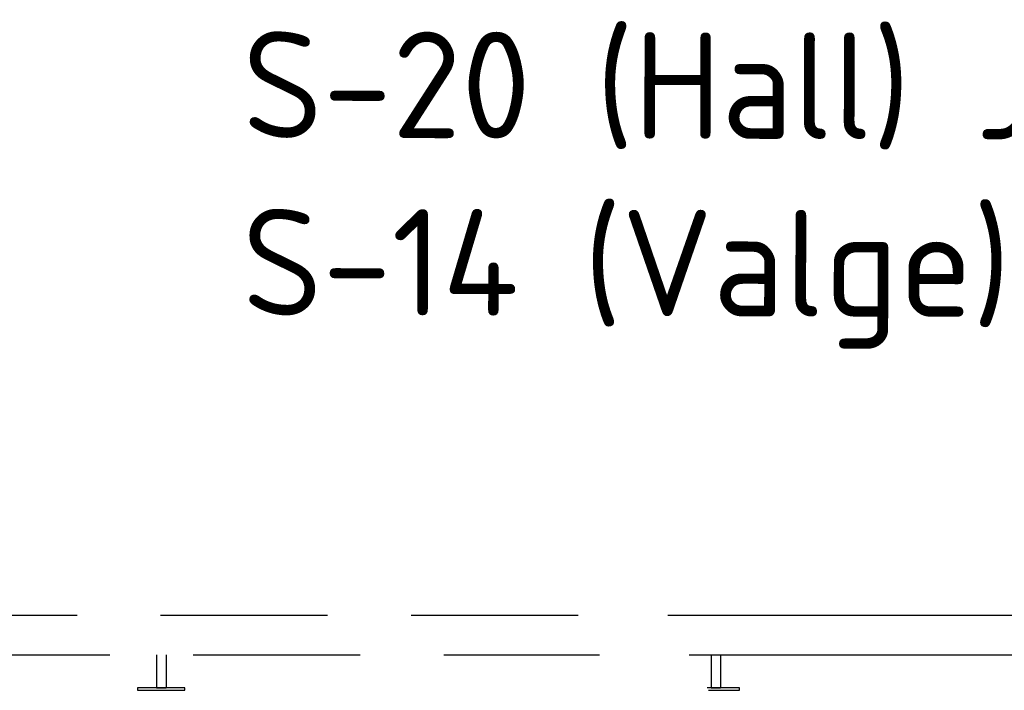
# Model space of a CAD drawing. Header units: millimetres. Extents: x 102382 to 164490, y 45733 to 103316.
# Tile 48 of 183: x 135597 to 136845, y 53890 to 54740. Entities that reach past the tile are written whole.
import ezdxf

# ---------------------------------------------------------------- set-up
doc = ezdxf.new("R2010")
doc.units = ezdxf.units.MM
doc.linetypes.add('Hidden Line', pattern=[317.5, 211.666667, -105.833333])
doc.layers.add('_SA-PIIRE', color=7, linetype='Continuous', true_color=0x000000)
doc.layers.add('_SA-SEIN_tekst', color=250, linetype='Continuous', lineweight=0, true_color=0x333333)
doc.styles.add('DIN Pro Medium-Medium', font='txt')

msp = doc.modelspace()

# ---------------------------------------------------------------- linework, layer by layer
at = {"layer": '_SA-PIIRE', "color": 9, "linetype": 'Hidden Line', "true_color": 0xbebebe}
for p, q in [((135770.8, 53935, 0), (135770.8, 53893, 0)), ((135782.8, 53935, 0), (135782.8, 53893, 0)), ((135770.8, 53893, 0), (135782.8, 53893, 0))]:
    msp.add_line(p, q, dxfattribs=at)
at = {"layer": '_SA-PIIRE'}
for p, q in [((136473.5, 53935, 0), (136473.5, 53893, 0)), ((136485.5, 53935, 0), (136485.5, 53893, 0)), ((136473.5, 53893, 0), (136485.5, 53893, 0))]:
    msp.add_line(p, q, dxfattribs=at)
at = {"layer": '_SA-PIIRE', "color": 9, "linetype": 'Hidden Line', "true_color": 0xbebebe}
msp.add_lwpolyline([(136305.1, 53985), (134229.8, 53985), (134229.8, 53935), (136332.1, 53935)], dxfattribs=at)
at = {"layer": '_SA-PIIRE'}
for points in [[(136445.7, 53935), (138060, 53935), (138060, 53985), (136418.7, 53985)], [(136470, 53890), (136509.5, 53890), (136509.5, 53893), (136468.4, 53893)]]:
    msp.add_lwpolyline(points, dxfattribs=at)
at = {"layer": '_SA-PIIRE', "color": 9, "linetype": 'Hidden Line', "true_color": 0xbebebe}
msp.add_lwpolyline([(135746.8, 53890), (135806.8, 53890), (135806.8, 53893), (135746.8, 53893)], close=True, dxfattribs=at)

# ---------------------------------------------------------------- texts
at = {"layer": '_SA-SEIN_tekst', "insert": (135879.8, 54725.5), "char_height": 135, "width": 6680.656, "attachment_point": 1, "rotation": 359.8823, "style": 'DIN Pro Medium-Medium'}
msp.add_mtext('{\\fDIN Pro;S-20 (Hall) Jälgib trepi astmeid 60mm}\\P{\\fDIN Pro;S-14 (Valge) Ülejäänud}\\P', dxfattribs=at)

doc.saveas('drawing.dxf')
